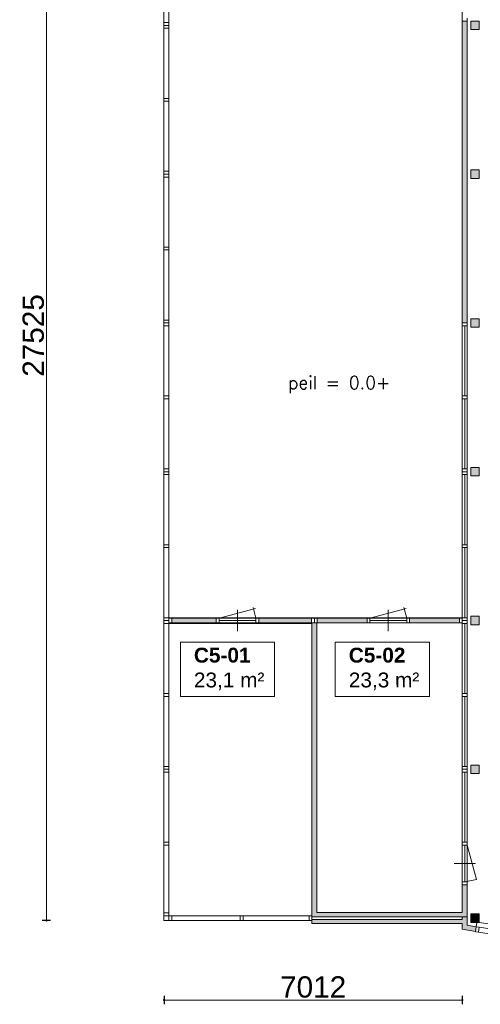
# Model space of a CAD drawing. Header units: millimetres. Extents: x 755778 to 1537169, y 90093 to 392038.
# Tile 49 of 134: x 826628 to 837455, y 319150 to 342312. Entities that reach past the tile are written whole.
import ezdxf

# ---------------------------------------------------------------- set-up
doc = ezdxf.new("R2010")
doc.units = ezdxf.units.MM
doc.layers.add('maatlijnen', color=7, linetype='Continuous')
doc.layers.add('NIV 00', color=7, linetype='Continuous')
doc.layers.add('oppervlaktelijnen', color=6, linetype='Continuous', lineweight=35, plot=False)
doc.layers.add('RUIMTEnr', color=7, linetype='Continuous', lineweight=5)
doc.styles.add('ROMANS', font='romans.shx')
doc.styles.get("Standard").update_dxf_attribs({"font": 'arial.ttf'})
doc.dimstyles.new('even', dxfattribs={"dimtxt": 500, "dimasz": 50, "dimexe": 100, "dimexo": 0, "dimgap": 50, "dimtad": 1, "dimdec": 0, "dimzin": 0, "dimdsep": 46, "dimtxsty": 'Standard', "dimblk": 'DOT', "dimcen": 1, "dimclrd": 7, "dimclre": 7, "dimclrt": 7, "dimadec": 0, "dimazin": 0, "dimtfac": 1, "dimtdec": 0, "dimtofl": 0, "dimtmove": 0, "dimatfit": 2, "dimldrblk": 'DOT', "dimfxl": 100, "dimfxlon": 1, "dimtolj": 1, "dimtzin": 0, "dimlwd": 5, "dimarcsym": 0})

# ---------------------------------------------------------------- blocks, each defined once
blk = doc.blocks.new('_Dot')
at = {"color": 0, "linetype": 'ByBlock', "lineweight": -2}
blk.add_line((-0.5, 0), (-1, 0), dxfattribs=at)
at = {"color": 0, "linetype": 'ByBlock', "const_width": 0.5}
blk.add_lwpolyline([(-0.25, 0, 1), (0.25, 0, 1)], format="xyb", close=True, dxfattribs=at)
blk = doc.blocks.new('*D91')
at = {"layer": 'Defpoints', "color": 0, "lineweight": 5, "transparency": 16777216}
for p in [(827536, 348646), (827254, 321121), (830020, 321121)]:
    blk.add_point(p, dxfattribs=at)
at = {"layer": 'maatlijnen', "color": 7, "lineweight": -2, "transparency": 16777216}
for p, q in [((827354, 348646), (827154, 348646)), ((827354, 321121), (827154, 321121))]:
    blk.add_line(p, q, dxfattribs=at)
at = {"layer": 'maatlijnen', "color": 7, "lineweight": 5, "transparency": 16777216}
blk.add_line((827254, 348596), (827254, 321171), dxfattribs=at)
at = {"layer": 'maatlijnen', "color": 7, "lineweight": 5, "transparency": 16777216, "xscale": 50, "yscale": 50, "zscale": 50}
for p, rotation in [((827254, 348646), 90), ((827254, 321121), 270)]:
    blk.add_blockref('_Dot', p, dxfattribs=dict(at, rotation=rotation))
at = {"layer": 'maatlijnen', "color": 7, "lineweight": 5, "transparency": 16777216, "insert": (826949, 334884), "char_height": 500, "attachment_point": 5, "rotation": 90}
blk.add_mtext('\\A1;27525', dxfattribs=at)
blk = doc.blocks.new('*D92')
at = {"layer": 'Defpoints', "color": 0, "lineweight": 5, "transparency": 16777216}
for p in [(830020, 321121), (837032, 320915), (830020, 319250)]:
    blk.add_point(p, dxfattribs=at)
at = {"layer": 'maatlijnen', "color": 7, "lineweight": -2, "transparency": 16777216}
for p, q in [((830020, 319350), (830020, 319150)), ((837032, 319350), (837032, 319150))]:
    blk.add_line(p, q, dxfattribs=at)
at = {"layer": 'maatlijnen', "color": 7, "lineweight": 5, "transparency": 16777216}
blk.add_line((836982, 319250), (830070, 319250), dxfattribs=at)
at = {"layer": 'maatlijnen', "color": 7, "lineweight": 5, "transparency": 16777216, "xscale": 50, "yscale": 50, "zscale": 50, "rotation": 180}
blk.add_blockref('_Dot', (830020, 319250), dxfattribs=at)
at = {"layer": 'maatlijnen', "color": 7, "lineweight": 5, "transparency": 16777216, "xscale": 50, "yscale": 50, "zscale": 50}
blk.add_blockref('_Dot', (837032, 319250), dxfattribs=at)
at = {"layer": 'maatlijnen', "color": 7, "lineweight": 5, "transparency": 16777216, "insert": (833526, 319555), "char_height": 500, "attachment_point": 5}
blk.add_mtext('\\A1;7012', dxfattribs=at)

msp = doc.modelspace()

# ---------------------------------------------------------------- hatches: boundary and pattern name
at = {"layer": 'NIV 00', "lineweight": 5, "true_color": 0x555d61}
h = msp.add_hatch(color=251, dxfattribs=at)
h.paths.add_polyline_path([(833441.8, 359578.1), (833711.8, 359578.1), (833711.8, 359178.1), (833441.8, 359178.1)])
h.paths.add_polyline_path([(836941.8, 359578.1), (837211.8, 359578.1), (837211.8, 359178.1), (836941.8, 359178.1)])
h.paths.add_polyline_path([(840381.8, 359578.1), (840601.8, 359578.1), (840601.8, 359178.1), (840381.8, 359178.1)])
h.paths.add_polyline_path([(843941.8, 352178.1), (843941.8, 352578.1), (844211.8, 352578.1), (844211.8, 352178.1)])
h.paths.add_polyline_path([(843941.8, 348743.1), (843941.8, 349013.1), (844211.8, 349013.1), (844211.8, 348743.1)])
h.paths.add_polyline_path([(837231.8, 345778.1), (837231.8, 345578.1), (837431.8, 345578.1), (837431.8, 345778.1)])
h.paths.add_polyline_path([(837231.8, 342278.1), (837231.8, 342078.1), (837431.8, 342078.1), (837431.8, 342278.1)])
h.paths.add_polyline_path([(837231.8, 338778.1), (837231.8, 338578.1), (837431.8, 338578.1), (837431.8, 338778.1)])
h.paths.add_polyline_path([(837231.8, 335278.1), (837231.8, 335078.1), (837431.8, 335078.1), (837431.8, 335278.1)])
h.paths.add_polyline_path([(837231.8, 331778.1), (837231.8, 331578.1), (837431.8, 331578.1), (837431.8, 331778.1)])
h.paths.add_polyline_path([(837231.8, 328278.1), (837231.8, 328078.1), (837431.8, 328078.1), (837431.8, 328278.1)])
h.paths.add_polyline_path([(837231.8, 324778.1), (837231.8, 324578.1), (837431.8, 324578.1), (837431.8, 324778.1)])
at = {"layer": 'NIV 00', "lineweight": 5}
h = msp.add_hatch(color=7, dxfattribs=at)
h.dxf.hatch_style = 1
h.paths.add_polyline_path([(837145.8, 342278.1), (837031.8, 342278.1), (837031.8, 335178.1), (837145.8, 335178.1)])
h = msp.add_hatch(color=7, dxfattribs=at)
h.dxf.hatch_style = 1
h.paths.add_polyline_path([(831249.3, 328235.1), (830200.8, 328235.1), (830200.8, 328121.1), (831249.3, 328121.1)])
h = msp.add_hatch(color=7, dxfattribs=at)
h.dxf.hatch_style = 1
h.paths.add_polyline_path([(833487.8, 328235.1), (832249.3, 328235.1), (832249.3, 328121.1), (833487.8, 328121.1)])
h = msp.add_hatch(color=7, dxfattribs=at)
h.dxf.hatch_style = 1
h.paths.add_polyline_path([(834793.3, 328235.1), (833621.8, 328235.1), (833621.8, 328121.1), (834793.3, 328121.1)])
h = msp.add_hatch(color=7, dxfattribs=at)
h.dxf.hatch_style = 1
h.paths.add_polyline_path([(836964.8, 328235.1), (835793.3, 328235.1), (835793.3, 328121.1), (836964.8, 328121.1)])
h = msp.add_hatch(color=7, dxfattribs=at)
h.dxf.hatch_style = 1
h.paths.add_polyline_path([(837145.8, 321961.6), (837031.8, 321961.6), (837031.8, 321308.1), (833611.8, 321308.1), (833611.8, 328121.1), (833554.8, 328121.1), (833497.8, 328121.1), (833497.8, 321308.1), (833497.8, 321208.1), (837145.8, 321208.1)])
h = msp.add_hatch(color=7, dxfattribs=at)
h.dxf.hatch_style = 1
h.paths.add_polyline_path([(837431.8, 321278.1), (837231.8, 321278.1), (837231.8, 321078.1), (837431.8, 321078.1)])
h = msp.add_hatch(color=7, dxfattribs=at)
h.dxf.hatch_style = 1
h.paths.add_polyline_path([(837145.8, 321010.5), (837145.8, 321148.1), (837145.8, 321208.1), (837031.8, 321208.1), (837031.8, 321148.1), (833497.8, 321148.1), (833497.8, 321048.1), (837031.8, 321048.1), (837031.8, 320914.8), (837344, 320860), (837361.1, 320971.2)])

# ---------------------------------------------------------------- linework, layer by layer
at = {"layer": 'NIV 00', "color": 7, "lineweight": 5}
for p, q in [((830019.8, 342245.1), (830019.8, 343894.6)), ((830133.8, 343894.6), (830133.8, 342245.1)), ((837031.8, 342345.1), (837031.8, 342278.1)), ((837145.8, 342278.1), (837145.8, 342345.1)), ((830019.8, 342245.1), (830019.8, 342178.1)), ((830133.8, 342245.1), (830019.8, 342245.1)), ((830019.8, 342178.1), (830019.8, 342111.1)), ((830133.8, 342178.1), (830019.8, 342178.1)), ((830133.8, 342178.1), (830019.8, 342178.1)), ((830133.8, 342111.1), (830019.8, 342111.1)), ((830019.8, 340461.6), (830019.8, 342111.1)), ((830133.8, 342178.1), (830133.8, 342245.1)), ((830133.8, 342111.1), (830133.8, 342178.1)), ((830133.8, 342111.1), (830133.8, 340461.6)), ((837145.8, 342278.1), (837031.8, 342278.1)), ((837031.8, 335178.1), (837031.8, 342278.1)), ((837031.8, 342278.1), (837145.8, 342278.1)), ((837145.8, 342278.1), (837145.8, 335178.1)), ((837231.8, 342278.1), (837231.8, 342078.1)), ((837431.8, 342278.1), (837231.8, 342278.1)), ((837431.8, 342078.1), (837431.8, 342278.1)), ((837231.8, 342078.1), (837431.8, 342078.1)), ((830019.8, 340461.6), (830019.8, 340394.6)), ((830133.8, 340461.6), (830019.8, 340461.6)), ((830133.8, 340394.6), (830019.8, 340394.6)), ((830019.8, 338745.1), (830019.8, 340394.6)), ((830133.8, 340394.6), (830133.8, 340461.6)), ((830133.8, 340394.6), (830133.8, 338745.1)), ((830019.8, 338745.1), (830019.8, 338678.1)), ((830133.8, 338745.1), (830019.8, 338745.1)), ((830019.8, 338678.1), (830019.8, 338611.1)), ((830133.8, 338678.1), (830019.8, 338678.1)), ((830133.8, 338678.1), (830019.8, 338678.1)), ((830133.8, 338678.1), (830133.8, 338745.1)), ((830133.8, 338611.1), (830133.8, 338678.1)), ((837231.8, 338778.1), (837231.8, 338578.1)), ((837431.8, 338778.1), (837231.8, 338778.1)), ((837431.8, 338578.1), (837431.8, 338778.1)), ((830133.8, 338611.1), (830019.8, 338611.1)), ((830019.8, 336961.6), (830019.8, 338611.1)), ((830133.8, 338611.1), (830133.8, 336961.6)), ((837231.8, 338578.1), (837431.8, 338578.1)), ((830019.8, 336961.6), (830019.8, 336894.6)), ((830133.8, 336961.6), (830019.8, 336961.6)), ((830133.8, 336894.6), (830019.8, 336894.6)), ((830019.8, 335245.1), (830019.8, 336894.6)), ((830133.8, 336894.6), (830133.8, 336961.6)), ((830133.8, 336894.6), (830133.8, 335245.1)), ((830019.8, 335245.1), (830019.8, 335178.1)), ((830133.8, 335245.1), (830019.8, 335245.1)), ((830019.8, 335178.1), (830019.8, 335111.1)), ((830133.8, 335178.1), (830019.8, 335178.1)), ((830133.8, 335178.1), (830019.8, 335178.1)), ((830133.8, 335178.1), (830133.8, 335245.1)), ((830133.8, 335111.1), (830133.8, 335178.1)), ((837031.8, 335178.1), (837031.8, 335111.1)), ((837145.8, 335178.1), (837031.8, 335178.1)), ((837145.8, 335178.1), (837031.8, 335178.1)), ((837145.8, 335111.1), (837145.8, 335178.1)), ((837231.8, 335278.1), (837231.8, 335078.1)), ((837431.8, 335278.1), (837231.8, 335278.1)), ((837431.8, 335078.1), (837431.8, 335278.1)), ((830133.8, 335111.1), (830019.8, 335111.1)), ((830019.8, 333461.6), (830019.8, 335111.1)), ((830133.8, 335111.1), (830133.8, 333461.6)), ((837145.8, 335111.1), (837031.8, 335111.1)), ((837031.8, 333461.6), (837031.8, 335111.1)), ((837088.8, 335111.1), (837088.8, 333461.6)), ((837145.8, 335111.1), (837145.8, 333461.6)), ((837231.8, 335078.1), (837431.8, 335078.1)), ((830019.8, 333461.6), (830019.8, 333394.6)), ((830133.8, 333461.6), (830019.8, 333461.6)), ((830133.8, 333394.6), (830019.8, 333394.6)), ((830019.8, 331745.1), (830019.8, 333394.6)), ((830133.8, 333394.6), (830133.8, 333461.6)), ((830133.8, 333394.6), (830133.8, 331745.1)), ((837031.8, 333461.6), (837031.8, 333394.6)), ((837145.8, 333461.6), (837031.8, 333461.6)), ((837145.8, 333394.6), (837031.8, 333394.6)), ((837031.8, 333394.6), (837031.8, 331745.1)), ((837088.8, 333394.6), (837088.8, 331745.1)), ((837145.8, 333394.6), (837145.8, 333461.6)), ((837145.8, 333394.6), (837145.8, 331745.1)), ((830019.8, 331745.1), (830019.8, 331678.1)), ((830133.8, 331745.1), (830019.8, 331745.1)), ((830019.8, 331678.1), (830019.8, 331611.1)), ((830133.8, 331678.1), (830019.8, 331678.1)), ((830133.8, 331678.1), (830019.8, 331678.1)), ((830133.8, 331678.1), (830133.8, 331745.1)), ((830133.8, 331611.1), (830133.8, 331678.1)), ((837031.8, 331745.1), (837031.8, 331678.1)), ((837145.8, 331745.1), (837031.8, 331745.1)), ((837031.8, 331678.1), (837031.8, 331611.1)), ((837145.8, 331678.1), (837031.8, 331678.1)), ((837145.8, 331678.1), (837031.8, 331678.1)), ((837145.8, 331678.1), (837145.8, 331745.1)), ((837145.8, 331611.1), (837145.8, 331678.1)), ((837231.8, 331778.1), (837231.8, 331578.1)), ((837431.8, 331778.1), (837231.8, 331778.1)), ((837431.8, 331578.1), (837431.8, 331778.1)), ((830133.8, 331611.1), (830019.8, 331611.1)), ((830019.8, 329961.6), (830019.8, 331611.1)), ((830133.8, 331611.1), (830133.8, 329961.6)), ((837145.8, 331611.1), (837031.8, 331611.1)), ((837031.8, 329961.6), (837031.8, 331611.1)), ((837088.8, 331611.1), (837088.8, 329961.6)), ((837145.8, 331611.1), (837145.8, 329961.6)), ((837231.8, 331578.1), (837431.8, 331578.1)), ((830019.8, 329961.6), (830019.8, 329894.6)), ((830133.8, 329961.6), (830019.8, 329961.6)), ((830133.8, 329894.6), (830019.8, 329894.6)), ((830019.8, 328245.1), (830019.8, 329894.6)), ((830133.8, 329894.6), (830133.8, 329961.6)), ((830133.8, 329894.6), (830133.8, 328245.1)), ((837031.8, 329961.6), (837031.8, 329894.6)), ((837145.8, 329961.6), (837031.8, 329961.6)), ((837145.8, 329894.6), (837031.8, 329894.6)), ((837031.8, 328245.1), (837031.8, 329894.6)), ((837088.8, 329894.6), (837088.8, 328245.1)), ((837145.8, 329894.6), (837145.8, 329961.6)), ((837145.8, 329894.6), (837145.8, 328245.1)), ((831316.3, 328235.1), (832171.7, 328464.3)), ((832182.3, 328235.1), (832116.3, 328481.2)), ((834860.3, 328235.1), (835715.7, 328464.3)), ((835726.3, 328235.1), (835660.3, 328481.2)), ((830019.8, 328245.1), (830019.8, 328178.1)), ((830133.8, 328245.1), (830019.8, 328245.1)), ((830133.8, 328178.1), (830133.8, 328245.1)), ((830200.8, 328235.1), (830133.8, 328235.1)), ((830133.8, 328235.1), (830133.8, 328121.1)), ((831249.3, 328235.1), (830133.8, 328235.1)), ((830200.8, 328235.1), (830200.8, 328121.1)), ((831316.3, 328235.1), (831249.3, 328235.1)), ((831249.3, 328235.1), (831249.3, 328121.1)), ((831316.3, 328235.1), (831316.3, 328121.1)), ((832182.3, 328235.1), (831316.3, 328235.1)), ((831749.3, 327928.1), (831749.3, 328428.1)), ((832249.3, 328235.1), (832182.3, 328235.1)), ((832182.3, 328235.1), (832182.3, 328121.1)), ((832249.3, 328235.1), (832249.3, 328121.1)), ((833487.8, 328235.1), (832249.3, 328235.1)), ((833554.8, 328235.1), (833487.8, 328235.1)), ((833487.8, 328235.1), (833487.8, 328121.1)), ((833621.8, 328235.1), (833554.8, 328235.1)), ((833554.8, 328235.1), (833554.8, 328121.1)), ((833554.8, 328235.1), (833554.8, 328121.1)), ((833621.8, 328235.1), (833621.8, 328121.1)), ((834793.3, 328235.1), (833621.8, 328235.1)), ((834860.3, 328235.1), (834793.3, 328235.1)), ((834793.3, 328235.1), (834793.3, 328121.1)), ((834860.3, 328235.1), (834860.3, 328121.1)), ((835726.3, 328235.1), (834860.3, 328235.1)), ((835293.3, 327928.1), (835293.3, 328428.1)), ((835793.3, 328235.1), (835726.3, 328235.1)), ((835726.3, 328235.1), (835726.3, 328121.1)), ((835793.3, 328235.1), (835793.3, 328121.1)), ((836964.8, 328235.1), (835793.3, 328235.1)), ((837031.8, 328235.1), (836964.8, 328235.1)), ((836964.8, 328235.1), (836964.8, 328121.1)), ((837031.8, 328245.1), (837031.8, 328178.1)), ((837145.8, 328245.1), (837031.8, 328245.1)), ((837031.8, 328235.1), (837031.8, 328121.1)), ((837145.8, 328178.1), (837145.8, 328245.1)), ((837231.8, 328278.1), (837231.8, 328078.1)), ((837431.8, 328278.1), (837231.8, 328278.1)), ((837431.8, 328078.1), (837431.8, 328278.1)), ((830019.8, 328178.1), (830019.8, 328111.1)), ((830133.8, 328178.1), (830019.8, 328178.1)), ((830133.8, 328178.1), (830019.8, 328178.1)), ((830133.8, 328111.1), (830019.8, 328111.1)), ((830019.8, 326461.6), (830019.8, 328111.1)), ((830133.8, 328111.1), (830133.8, 328178.1)), ((830133.8, 328121.1), (830200.8, 328121.1)), ((831249.3, 328121.1), (830133.8, 328121.1)), ((830133.8, 328111.1), (830133.8, 326461.6)), ((831249.3, 328121.1), (831316.3, 328121.1)), ((832182.3, 328178.1), (831316.3, 328178.1)), ((832182.3, 328121.1), (831316.3, 328121.1)), ((832182.3, 328121.1), (832249.3, 328121.1)), ((833487.8, 328121.1), (832249.3, 328121.1)), ((833487.8, 328121.1), (833554.8, 328121.1)), ((833611.8, 328121.1), (833497.8, 328121.1)), ((833497.8, 328121.1), (833497.8, 321308.1)), ((833554.8, 328121.1), (833621.8, 328121.1)), ((833611.8, 321308.1), (833611.8, 328121.1)), ((834793.3, 328121.1), (833611.8, 328121.1)), ((834793.3, 328121.1), (834860.3, 328121.1)), ((835726.3, 328178.1), (834860.3, 328178.1)), ((835726.3, 328121.1), (834860.3, 328121.1)), ((835726.3, 328121.1), (835793.3, 328121.1)), ((836964.8, 328121.1), (835793.3, 328121.1)), ((836964.8, 328121.1), (837031.8, 328121.1)), ((837145.8, 328178.1), (837031.8, 328178.1)), ((837031.8, 328178.1), (837031.8, 328111.1)), ((837145.8, 328178.1), (837031.8, 328178.1)), ((837145.8, 328111.1), (837031.8, 328111.1)), ((837031.8, 326461.6), (837031.8, 328111.1)), ((837088.8, 328111.1), (837088.8, 326461.6)), ((837145.8, 328111.1), (837145.8, 328178.1)), ((837145.8, 328111.1), (837145.8, 326461.6)), ((837231.8, 328078.1), (837431.8, 328078.1)), ((830019.8, 326461.6), (830019.8, 326394.6)), ((830133.8, 326461.6), (830019.8, 326461.6)), ((830133.8, 326394.6), (830019.8, 326394.6)), ((830019.8, 324745.1), (830019.8, 326394.6)), ((830133.8, 326394.6), (830133.8, 326461.6)), ((830133.8, 326394.6), (830133.8, 324745.1)), ((837031.8, 326461.6), (837031.8, 326394.6)), ((837145.8, 326461.6), (837031.8, 326461.6)), ((837145.8, 326394.6), (837031.8, 326394.6)), ((837031.8, 324745.1), (837031.8, 326394.6)), ((837088.8, 326394.6), (837088.8, 324745.1)), ((837145.8, 326394.6), (837145.8, 326461.6)), ((837145.8, 326394.6), (837145.8, 324745.1)), ((830019.8, 324745.1), (830019.8, 324678.1)), ((830133.8, 324745.1), (830019.8, 324745.1)), ((830133.8, 324678.1), (830133.8, 324745.1)), ((837031.8, 324745.1), (837031.8, 324678.1)), ((837145.8, 324745.1), (837031.8, 324745.1)), ((837145.8, 324678.1), (837145.8, 324745.1)), ((837231.8, 324778.1), (837231.8, 324578.1)), ((837431.8, 324778.1), (837231.8, 324778.1)), ((837431.8, 324578.1), (837431.8, 324778.1)), ((830019.8, 324678.1), (830019.8, 324611.1)), ((830133.8, 324678.1), (830019.8, 324678.1)), ((830133.8, 324678.1), (830019.8, 324678.1)), ((830133.8, 324611.1), (830019.8, 324611.1)), ((830019.8, 322961.6), (830019.8, 324611.1)), ((830133.8, 324611.1), (830133.8, 324678.1)), ((830133.8, 324611.1), (830133.8, 322961.6)), ((837145.8, 324678.1), (837031.8, 324678.1)), ((837031.8, 324678.1), (837031.8, 324611.1)), ((837145.8, 324678.1), (837031.8, 324678.1)), ((837145.8, 324611.1), (837031.8, 324611.1)), ((837031.8, 322961.6), (837031.8, 324611.1)), ((837088.8, 324611.1), (837088.8, 322961.6)), ((837145.8, 324611.1), (837145.8, 324678.1)), ((837145.8, 324611.1), (837145.8, 322961.6)), ((837231.8, 324578.1), (837431.8, 324578.1)), ((830019.8, 322961.6), (830019.8, 322894.6)), ((830133.8, 322961.6), (830019.8, 322961.6)), ((830133.8, 322894.6), (830019.8, 322894.6)), ((830019.8, 321235.1), (830019.8, 322894.6)), ((830133.8, 322894.6), (830133.8, 322961.6)), ((830133.8, 322894.6), (830133.8, 321235.1)), ((837031.8, 322961.6), (837031.8, 322894.6)), ((837145.8, 322961.6), (837031.8, 322961.6)), ((837145.8, 322894.6), (837031.8, 322894.6)), ((837031.8, 322028.6), (837031.8, 322894.6)), ((837088.8, 322894.6), (837088.8, 322028.6)), ((837145.8, 322894.6), (837145.8, 322961.6)), ((837145.8, 322894.6), (837362.6, 322085.4)), ((837145.8, 322894.6), (837145.8, 322028.6)), ((836838.8, 322461.6), (837338.8, 322461.6)), ((836838.8, 322461.6), (837338.8, 322461.6)), ((837031.8, 322028.6), (837031.8, 321961.6)), ((837145.8, 322028.6), (837031.8, 322028.6)), ((837145.8, 321961.6), (837031.8, 321961.6)), ((837145.8, 321961.6), (837031.8, 321961.6)), ((837031.8, 321961.6), (837031.8, 321308.1)), ((837362.6, 322085.4), (837088.8, 322028.6)), ((837145.8, 321961.6), (837145.8, 322028.6)), ((837145.8, 321208.1), (837145.8, 321961.6)), ((830019.8, 321302.1), (830133.8, 321302.1)), ((833497.8, 321308.1), (833497.8, 321208.1)), ((837031.8, 321308.1), (833611.8, 321308.1)), ((837231.8, 321278.1), (837231.8, 321078.1)), ((837431.8, 321278.1), (837231.8, 321278.1)), ((837431.8, 321078.1), (837431.8, 321278.1)), ((830019.8, 321235.1), (830133.8, 321235.1)), ((830019.8, 321235.1), (830019.8, 321121.1)), ((830133.8, 321121.1), (830019.8, 321121.1)), ((831811.3, 321235.1, -33.5), (830077.8, 321235.1, -33.5)), ((831811.3, 321121.1, -67), (830077.8, 321121.1, -67)), ((830200.8, 321235.1), (830133.8, 321235.1)), ((830133.8, 321235.1), (830133.8, 321121.1)), ((830133.8, 321235.1), (830133.8, 321121.1)), ((830133.8, 321121.1), (830200.8, 321121.1)), ((830200.8, 321235.1), (830200.8, 321121.1)), ((831878.3, 321235.1, -33.5), (831811.3, 321235.1, -33.5)), ((831811.3, 321235.1, -33.5), (831811.3, 321121.1, -33.5)), ((831811.3, 321121.1, -33.5), (831878.3, 321121.1, -33.5)), ((831878.3, 321235.1, -33.5), (831878.3, 321121.1, -33.5)), ((833430.8, 321235.1), (831878.3, 321235.1)), ((833430.8, 321121.1, -33.5), (831878.3, 321121.1, -33.5)), ((833497.8, 321235.1), (833430.8, 321235.1)), ((833430.8, 321235.1), (833430.8, 321121.1)), ((833430.8, 321121.1), (833497.8, 321121.1)), ((833497.8, 321235.1), (833497.8, 321121.1)), ((833497.8, 321208.1), (837145.8, 321208.1)), ((837031.8, 321148.1), (833497.8, 321148.1)), ((833497.8, 321148.1), (833497.8, 321048.1)), ((833497.8, 321048.1), (837031.8, 321048.1)), ((837145.8, 321208.1), (837031.8, 321208.1)), ((837031.8, 321208.1), (837031.8, 321148.1)), ((837031.8, 321048.1), (837031.8, 320914.8)), ((837145.8, 321148.1), (837145.8, 321208.1)), ((837145.8, 321010.5), (837145.8, 321148.1)), ((837231.8, 321078.1), (837431.8, 321078.1)), ((837361.1, 320971.2), (837370.4, 321078.1)), ((837431.8, 321078.1), (839709.4, 320729)), ((837031.8, 320914.8), (837344, 320860)), ((837361.1, 320971.2), (837145.8, 321010.5)), ((837361.1, 320971.2), (837343.8, 320858.5)), ((837343.8, 320858.5), (837410, 320848.4)), ((837344, 320860), (837361.1, 320971.2)), ((837427.3, 320961.1), (837361.1, 320971.2)), ((837427.3, 320961.1), (837410, 320848.4)), ((839675, 320504.5), (837410, 320848.4)), ((839692.2, 320617.1), (837427.3, 320961.1))]:
    msp.add_line(p, q, dxfattribs=at)
at = {"layer": 'oppervlaktelijnen', "color": 6, "lineweight": 5}
msp.add_lwpolyline([(830133.8, 348568.1), (837031.8, 348568.1), (837031.8, 328245.1), (830133.8, 328245.1)], close=True, dxfattribs=at)
at = {"layer": 'oppervlaktelijnen', "lineweight": 5}
for points in [[(830133.8, 328111.1), (833497.8, 328111.1), (833497.8, 321235.1), (830133.8, 321235.1)], [(833611.8, 321308.1), (837031.8, 321308.1), (837031.8, 328121.1), (833611.8, 328121.1)]]:
    msp.add_lwpolyline(points, close=True, dxfattribs=at)
at = {"layer": 'RUIMTEnr', "lineweight": 5}
for points in [[(830405.6, 327672.1), (832618.3, 327672.1), (832618.3, 326394.6), (830405.6, 326394.6)], [(834046.5, 327672.1), (836259.2, 327672.1), (836259.2, 326394.6), (834046.5, 326394.6)]]:
    msp.add_lwpolyline(points, close=True, dxfattribs=at)

# ---------------------------------------------------------------- texts
at = {"layer": 'NIV 00', "color": 7, "lineweight": 5, "style": 'ROMANS'}
msp.add_text('peil = 0.0+', height=300, dxfattribs=at).set_placement((832936.1, 333624.1))
at = {"layer": 'RUIMTEnr', "lineweight": 5, "char_height": 350, "attachment_point": 4, "rotation": 0.04243}
for s, insert in [('{\\fArial|b1|i0|c0|p34;C5-01\\P}23,1 m²', (830723, 327038.5)), ('{\\fArial|b1|i0|c0|p34;C5-02\\P}23,3 m²', (834363.9, 327038.5))]:
    msp.add_mtext_dynamic_manual_height_columns(s, width=2951.731, gutter_width=121.2, heights=[0], dxfattribs=dict(at, insert=insert))

# ---------------------------------------------------------------- dimensions: what is measured, and where the dimension line sits
at = {"layer": 'maatlijnen', "lineweight": 5}
dim = msp.add_linear_dim(base=(827254.4, 321121.1), p1=(827536, 348646.1), p2=(830019.8, 321121.1), angle=90, dimstyle='even', dxfattribs=at)
dim.commit()
dim.dimension.update_dxf_attribs({"geometry": '*D91', "text_midpoint": (826949.1, 334883.6)})
dim = msp.add_linear_dim(base=(830019.8, 319250), p1=(837031.8, 320914.8), p2=(830019.8, 321121.1), dimstyle='even', dxfattribs=at)
dim.commit()
dim.dimension.update_dxf_attribs({"geometry": '*D92', "text_midpoint": (833525.8, 319555.3)})

doc.saveas('drawing.dxf')
